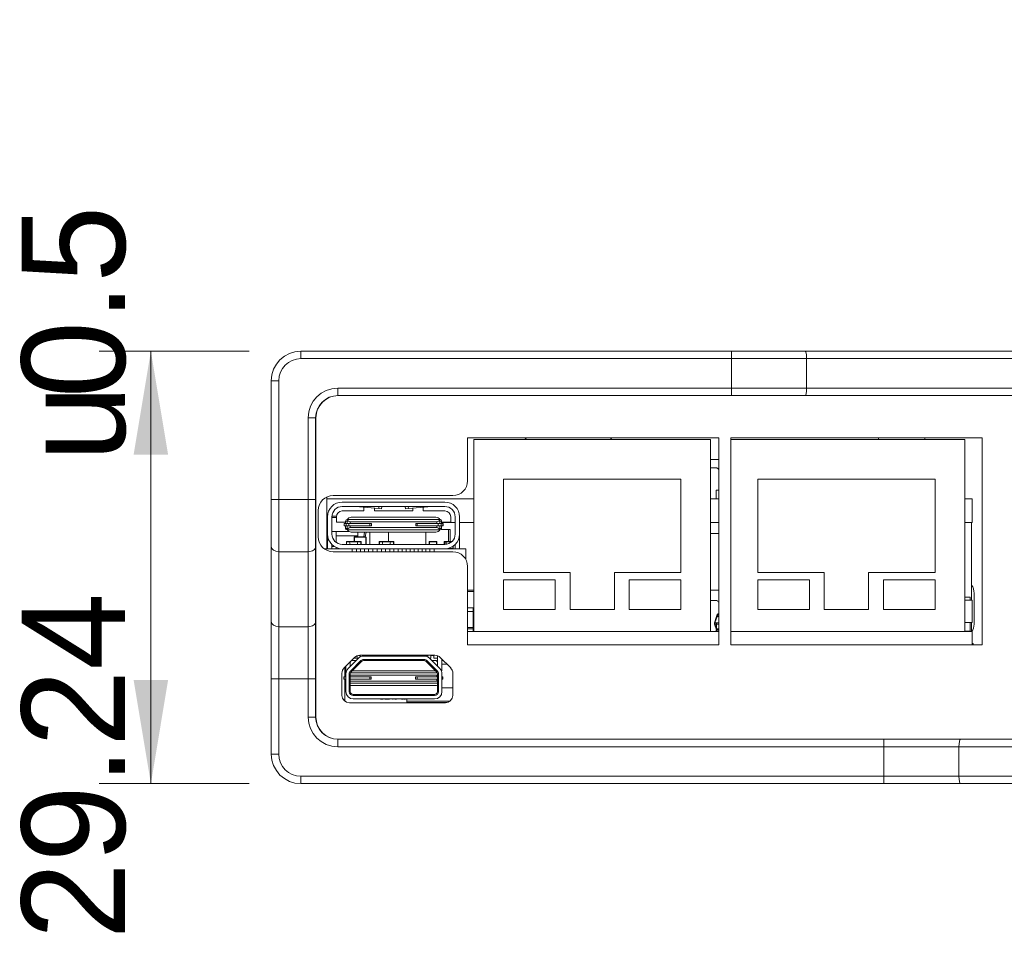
# Model space of a CAD drawing. Header units: millimetres. Extents: x 0 to 841, y 0 to 594.
# Tile 11 of 17: x 177 to 244, y 359 to 421. Entities that reach past the tile are written whole.
import ezdxf
from ezdxf.enums import TextEntityAlignment as Align

# ---------------------------------------------------------------- set-up
doc = ezdxf.new("R2010")
doc.units = ezdxf.units.MM
doc.layers.get('0').update_dxf_attribs({"lineweight": 18})
for name, color, linetype, lineweight in [('BX三合一钣', 7, 'Continuous', 18), ('BX三合一钣4', 7, 'Continuous', 18), ('BX三合一钣金-', 7, 'Continuous', 18), ('BX三合一钣金_', 7, 'Continuous', 18), ('COMPOUND-11.STEP', 7, 'Continuous', 18), ('COMPOUND-12.STEP', 7, 'Continuous', 18), ('COMPOUND-23.STEP', 7, 'Continuous', 18), ('COMPOUND-26.STEP', 7, 'Continuous', 18), ('COMPOUND-28.STEP', 7, 'Continuous', 18), ('COMPOUND-30.STEP', 7, 'Continuous', 18), ('COMPOUND-35.STEP', 7, 'Continuous', 18), ('COMPOUND-37.STEP', 7, 'Continuous', 18), ('COMPOUND-38.STEP', 7, 'Continuous', 18), ('COMPOUND-40.STEP', 7, 'Continuous', 18), ('D__模块盒子等小型装配体_NX', 7, 'Continuous', 18), ('Default', 7, 'Continuous', 18), ('ID3807', 7, 'Continuous', 18), ('SOLID-3.STEP.STE', 7, 'Continuous', 18), ('USB内', 7, 'Continuous', 18), ('安装板鏉匡紙閾濓級', 7, 'Continuous', 18), ('接头转T', 7, 'Continuous', 18), ('网', 7, 'Continuous', 18), ('网口板下小板5', 7, 'Continuous', 18), ('贴纸后B_G', 7, 'Continuous', 18)]:
    doc.layers.add(name, color=color, linetype=linetype, lineweight=lineweight)
doc.styles.add('SEACAD_Arial', font='txt', dxfattribs={"width": 0.7})
doc.styles.add('SEACAD_Solid_Edge_ANSI1_Symbols', font='txt')
doc.dimstyles.new('国标', dxfattribs={"dimtxt": 7, "dimasz": 7, "dimexe": 3.5, "dimexo": 3.5, "dimgap": 1.75, "dimtad": 1, "dimdsep": 46, "dimtxsty": 'SEACAD_Arial', "dimblk": '_CAXARROW', "dimcen": 3.5, "dimdle": 14, "dimadec": 1, "dimazin": 0, "dimtfac": 0.5, "dimtdec": 3, "dimtmove": 0, "dimatfit": 3, "dimfxl": 1, "dimtolj": 1, "dimarcsym": 0})

# ---------------------------------------------------------------- blocks, each defined once
blk = doc.blocks.new('SE1')
at = {"layer": 'BX三合一钣', "color": 7, "linetype": 'Continuous'}
for p, q in [((13.16, 3.004), (13.16, 3)), ((19.04, 3), (19.04, 3.004))]:
    blk.add_line(p, q, dxfattribs=at)
for centre, start, end in [((18.6, 24.76), 223.63011, 227.7325), ((21.6, 24.76), 312.2675, 316.36989)]:
    blk.add_arc(centre, 2, start, end, dxfattribs=at)
at = {"layer": 'BX三合一钣4', "color": 7, "linetype": 'Continuous'}
for p, q in [((30.28, 21.91), (29.711, 21.91)), ((3.76, 19.388), (3.76, 15.88)), ((29.711, 16.91), (30.28, 16.91)), ((30.28, 13.09), (29.711, 13.09)), ((47.54, 10.78), (47.54, 12.88))]:
    blk.add_line(p, q, dxfattribs=at)
for centre, radius, start, end in [((42.641, 23.01), 1.6, 166.62932, 170.28577), ((42.641, 23.01), 1.6, 9.71423, 13.37068), ((46.54, 12.88), 1, 360, 32.96643), ((46.54, 10.78), 1, 329.99832, 360)]:
    blk.add_arc(centre, radius, start, end, dxfattribs=at)
at = {"layer": 'BX三合一钣金-', "color": 7, "linetype": 'Continuous'}
for p, q in [((2, 28.74), (2, 29.24)), ((2, 29.24), (31.13, 29.24)), ((31.13, 28.74), (2, 28.74)), ((31.13, 28.74), (31.13, 29.24)), ((31.13, 29.24), (36.114, 29.24)), ((36.216, 28.74), (31.13, 28.74)), ((31.13, 26.74), (31.13, 28.74)), ((36.114, 29.24), (69.582, 29.24)), ((69.684, 28.74), (36.216, 28.74)), ((36.216, 28.74), (36.216, 26.74)), ((0, 27.24), (0.5, 27.24)), ((0, 19.221), (0, 27.24)), ((0.5, 27.24), (0.5, 19.221)), ((4.5, 26.74), (4.5, 26.24)), ((4.5, 26.74), (31.13, 26.74)), ((31.13, 26.74), (36.216, 26.74)), ((31.13, 26.74), (31.13, 26.24)), ((36.216, 26.74), (69.684, 26.74)), ((31.13, 26.24), (4.5, 26.24)), ((36.114, 26.24), (31.13, 26.24)), ((69.582, 26.24), (36.114, 26.24)), ((2.5, 24.74), (3, 24.74)), ((2.5, 19.221), (2.5, 24.74)), ((3, 24.74), (3, 19.221)), ((0, 19.221), (0.5, 19.221)), ((0, 16.039), (0, 19.221)), ((0.5, 19.221), (0.5, 15.686)), ((0.5, 19.221), (2.5, 19.221)), ((2.5, 19.221), (3, 19.221)), ((2.5, 15.686), (2.5, 19.221)), ((3, 19.221), (3, 16.039)), ((0, 10.968), (0, 16.039)), ((3, 16.039), (3, 10.968)), ((0.5, 15.686), (0.5, 10.614)), ((2.5, 15.686), (0.5, 15.686)), ((2.5, 10.614), (2.5, 15.686)), ((0, 7.079), (0, 10.968)), ((3, 10.968), (3, 7.079)), ((0.5, 10.614), (0.5, 7.079)), ((0.5, 10.614), (2.5, 10.614)), ((2.5, 7.079), (2.5, 10.614)), ((0, 7.079), (0.5, 7.079)), ((0, 2), (0, 7.079)), ((0.5, 7.079), (0.5, 2)), ((2.5, 7.079), (0.5, 7.079)), ((2.5, 7.079), (3, 7.079)), ((2.5, 4.5), (2.5, 7.079)), ((3, 7.079), (3, 4.5)), ((2.5, 4.5), (3, 4.5)), ((4.5, 2.5), (4.5, 3)), ((4.5, 3), (41.43, 3)), ((41.43, 2.5), (41.43, 3)), ((41.43, 3), (46.618, 3)), ((46.618, 3), (80.086, 3)), ((0, 2), (0.5, 2)), ((41.43, 2.5), (4.5, 2.5)), ((46.516, 2.5), (41.43, 2.5)), ((41.43, 0.5), (41.43, 2.5)), ((79.984, 2.5), (46.516, 2.5)), ((46.516, 2.5), (46.516, 0.5)), ((2, 0), (2, 0.5)), ((2, 0.5), (41.43, 0.5)), ((41.43, 0), (2, 0)), ((41.43, 0), (41.43, 0.5)), ((41.43, 0.5), (46.516, 0.5)), ((46.618, 0), (41.43, 0)), ((46.516, 0.5), (79.984, 0.5)), ((80.086, 0), (46.618, 0))]:
    blk.add_line(p, q, dxfattribs=at)
for centre, radius, start, end in [((2, 27.24), 2, 90, 180), ((2, 27.24), 1.5, 90, 180), ((4.5, 24.74), 2, 90, 180), ((4.5, 24.74), 1.5, 90, 180), ((4.5, 4.5), 2, 180, 270), ((4.5, 4.5), 1.5, 180, 270), ((2, 2), 2, 180, 270), ((2, 2), 1.5, 180, 270)]:
    blk.add_arc(centre, radius, start, end, dxfattribs=at)
for centre, major_axis, ratio, start_param, end_param in [((36.114, 28.74), (0, -0.5), 0.203446, 1.570796, 3.141593), ((36.114, 26.74), (0, -0.5), 0.203446, 0, 1.570796), ((0.5, 16.039), (-0.5, 0), 0.707107, 0, 1.570796), ((2.5, 16.039), (-0.5, 0), 0.707107, 1.570796, 3.141593), ((0.5, 10.968), (-0.5, 0), 0.707107, 0, 1.570796), ((2.5, 10.968), (-0.5, 0), 0.707107, 1.570796, 3.141593), ((46.618, 2.5), (0, -0.5), 0.203446, 3.141593, 4.712389), ((46.618, 0.5), (0, -0.5), 0.203446, 4.712389, 6.283185)]:
    blk.add_ellipse(centre, major_axis=major_axis, ratio=ratio, start_param=start_param, end_param=end_param, dxfattribs=at)
at = {"layer": 'BX三合一钣金_', "color": 7, "linetype": 'Continuous'}
for p, q in [((29.711, 21.36), (30.137, 21.36)), ((30.098, 19.84), (30.098, 19.26)), ((30.28, 19.84), (30.098, 19.84)), ((29.711, 12.38), (30.145, 12.38)), ((30.106, 10.412), (30.106, 10.28))]:
    blk.add_line(p, q, dxfattribs=at)
for centre, start in [((28.723, 19.61), 46.20408), ((28.731, 10.63), 46.47731)]:
    blk.add_arc(centre, 2.25, start, 51.05756, dxfattribs=at)
at = {"layer": 'COMPOUND-11.STEP', "color": 7, "linetype": 'Continuous'}
for p, q in [((6.002, 8.67), (5.888, 8.67)), ((6.002, 8.563), (6.002, 8.68)), ((6.202, 8.628), (6.202, 8.68)), ((6.415, 8.67), (6.202, 8.67)), ((6.815, 8.67), (6.775, 8.67)), ((5.58, 8.48), (5.802, 8.48)), ((5.802, 8.48), (5.802, 8.645))]:
    blk.add_line(p, q, dxfattribs=at)
at = {"layer": 'COMPOUND-12.STEP', "color": 7, "linetype": 'Continuous'}
for p, q in [((6.669, 17.01), (6.669, 16.18)), ((7.919, 16.37), (7.919, 17.01))]:
    blk.add_line(p, q, dxfattribs=at)
at = {"layer": 'COMPOUND-23.STEP', "color": 7, "linetype": 'Continuous'}
for p, q in [((46.911, 12.6), (47.29, 12.6)), ((46.911, 12.4), (47.411, 12.4)), ((47.29, 12.6), (47.29, 12.4)), ((47.411, 10.9), (47.411, 12.4)), ((46.911, 10.9), (47.411, 10.9)), ((47.29, 10.3), (47.29, 10.9)), ((47.29, 10.3), (46.911, 10.3))]:
    blk.add_line(p, q, dxfattribs=at)
at = {"layer": 'COMPOUND-26.STEP', "color": 7, "linetype": 'Continuous'}
for p, q in [((4.4, 17.997), (4.1, 17.997)), ((4.101, 18.08), (4.402, 18.08)), ((4.1, 17.055), (4.395, 17.055)), ((4.395, 17.055), (4.395, 16.755)), ((4.395, 17.055), (5.247, 17.055)), ((4.395, 16.755), (4.395, 16.309)), ((4.395, 16.755), (5.845, 16.755)), ((5.845, 17.01), (5.845, 16.755)), ((5.845, 16.755), (5.845, 16.68)), ((6.255, 16.68), (6.314, 17.01)), ((6.412, 17.01), (6.354, 16.68)), ((4.1, 16.13), (4.138, 16.13)), ((4.273, 16.03), (4.1, 16.03)), ((4.794, 16.18), (4.8, 16.18)), ((4.395, 15.965), (4.395, 15.88))]:
    blk.add_line(p, q, dxfattribs=at)
at = {"layer": 'COMPOUND-28.STEP', "color": 7, "linetype": 'Continuous'}
for p, q in [((6.415, 8.63), (6.415, 8.68)), ((6.575, 8.63), (6.575, 8.68)), ((6.615, 8.63), (6.615, 8.68)), ((6.775, 8.63), (6.775, 8.68)), ((6.815, 8.63), (6.815, 8.68)), ((6.975, 8.63), (6.975, 8.68)), ((7.015, 8.63), (7.015, 8.68)), ((7.175, 8.63), (7.175, 8.68)), ((7.215, 8.63), (7.215, 8.68)), ((7.375, 8.63), (7.375, 8.68)), ((7.415, 8.63), (7.415, 8.68)), ((7.575, 8.63), (7.575, 8.68)), ((7.615, 8.63), (7.615, 8.68)), ((7.775, 8.63), (7.775, 8.68)), ((7.815, 8.63), (7.815, 8.68)), ((7.975, 8.63), (7.975, 8.68)), ((8.015, 8.63), (8.015, 8.68)), ((8.175, 8.63), (8.175, 8.68)), ((8.215, 8.63), (8.215, 8.68)), ((8.375, 8.63), (8.375, 8.68)), ((8.415, 8.63), (8.415, 8.68)), ((8.575, 8.63), (8.575, 8.68)), ((8.615, 8.63), (8.615, 8.68)), ((8.775, 8.63), (8.775, 8.68)), ((8.815, 8.63), (8.815, 8.68)), ((8.975, 8.63), (8.975, 8.68)), ((9.015, 8.63), (9.015, 8.68)), ((9.175, 8.63), (9.175, 8.68)), ((9.215, 8.63), (9.215, 8.68)), ((9.375, 8.63), (9.375, 8.68)), ((9.415, 8.63), (9.415, 8.68)), ((9.575, 8.63), (9.575, 8.68)), ((9.615, 8.63), (9.615, 8.68)), ((9.775, 8.63), (9.775, 8.68)), ((9.815, 8.63), (9.815, 8.68)), ((9.975, 8.63), (9.975, 8.68)), ((10.015, 8.63), (10.015, 8.68)), ((10.175, 8.63), (10.175, 8.68)), ((5.191, 7.777), (5.898, 8.484)), ((5.345, 7.93), (5.345, 8.245)), ((6.059, 8.324), (5.351, 7.616)), ((6.111, 8.271), (5.403, 7.564)), ((5.495, 8.33), (5.745, 8.33)), ((6.059, 8.324), (6.111, 8.271)), ((6.252, 8.63), (10.338, 8.63)), ((10.338, 8.404), (6.252, 8.404)), ((6.252, 8.404), (6.252, 8.33)), ((10.338, 8.33), (6.252, 8.33)), ((10.338, 8.404), (10.338, 8.33)), ((10.531, 8.324), (10.479, 8.271)), ((10.479, 8.271), (11.186, 7.564)), ((11.238, 7.616), (10.531, 8.324)), ((10.691, 8.484), (11.399, 7.777)), ((11.095, 8.33), (10.845, 8.33)), ((11.245, 7.93), (11.245, 8.649)), ((11.545, 7.623), (11.545, 8.415)), ((5.045, 7.623), (5.045, 7.945)), ((5.045, 7.623), (5.087, 7.623)), ((5.045, 7.459), (5.045, 7.623)), ((5.045, 6.23), (5.045, 7.423)), ((5.271, 7.423), (5.271, 6.23)), ((5.271, 7.423), (5.345, 7.423)), ((5.345, 7.423), (5.345, 6.23)), ((5.351, 7.616), (5.403, 7.564)), ((11.238, 7.616), (11.186, 7.564)), ((11.319, 7.423), (11.245, 7.423)), ((11.245, 7.423), (11.245, 6.23)), ((11.319, 6.23), (11.319, 7.423)), ((11.545, 7.623), (11.503, 7.623)), ((11.545, 7.423), (11.545, 6.23)), ((5.271, 6.23), (5.345, 6.23)), ((5.545, 5.956), (5.545, 6.03)), ((5.545, 6.03), (11.045, 6.03)), ((6.145, 6.036), (6.145, 6.03)), ((11.045, 5.956), (11.045, 6.03)), ((11.319, 6.23), (11.245, 6.23)), ((5.545, 5.956), (11.045, 5.956)), ((11.045, 5.73), (5.545, 5.73)), ((7.388, 5.72), (7.388, 5.73)), ((7.417, 5.72), (7.388, 5.72)), ((7.417, 5.72), (7.417, 5.73)), ((7.437, 5.72), (7.417, 5.72)), ((7.437, 5.72), (7.437, 5.73)), ((7.522, 5.72), (7.437, 5.72)), ((7.522, 5.72), (7.522, 5.73)), ((7.542, 5.72), (7.522, 5.72)), ((7.542, 5.72), (7.542, 5.73)), ((7.571, 5.72), (7.542, 5.72)), ((7.571, 5.72), (7.571, 5.73)), ((7.582, 5.73), (7.582, 5.72)), ((7.612, 5.72), (7.612, 5.73)), ((7.747, 5.72), (7.691, 5.72)), ((7.747, 5.72), (7.747, 5.73)), ((7.777, 5.72), (7.747, 5.72)), ((7.777, 5.72), (7.777, 5.73)), ((7.786, 5.72), (7.777, 5.72)), ((7.786, 5.72), (7.786, 5.73)), ((7.895, 5.72), (7.786, 5.72)), ((7.895, 5.72), (7.895, 5.73)), ((7.923, 5.72), (7.923, 5.73)), ((7.989, 5.72), (7.923, 5.72)), ((8.002, 5.72), (7.989, 5.72)), ((8.075, 5.73), (8.075, 5.72)), ((8.208, 5.72), (8.208, 5.73)), ((8.233, 5.72), (8.208, 5.72)), ((8.233, 5.72), (8.233, 5.73)), ((8.234, 5.72), (8.233, 5.72)), ((8.343, 5.72), (8.343, 5.73)), ((8.349, 5.72), (8.349, 5.73)), ((8.458, 5.72), (8.349, 5.72)), ((8.458, 5.72), (8.458, 5.73)), ((8.895, 5.72), (8.81, 5.72)), ((9.089, 5.72), (8.949, 5.72)), ((9.487, 5.72), (9.487, 5.73))]:
    blk.add_line(p, q, dxfattribs=at)
for centre, radius, start, end in [((5.495, 8.18), 0.15, 90, 180), ((6.252, 8.13), 0.5, 90, 135), ((6.252, 8.13), 0.274, 90, 135), ((6.252, 8.13), 0.2, 90, 135), ((10.338, 8.13), 0.5, 45, 90), ((10.338, 8.13), 0.274, 45, 90), ((10.338, 8.13), 0.2, 45, 90), ((11.095, 8.18), 0.15, 0, 90), ((11.645, 8.28), 0.1, 120.69646, 180), ((5.545, 7.423), 0.5, 135, 180), ((5.545, 7.423), 0.274, 135, 180), ((5.545, 7.423), 0.2, 135, 180), ((11.045, 7.423), 0.2, 0, 45), ((11.045, 7.423), 0.274, 0, 45), ((11.045, 7.423), 0.5, 0, 45), ((5.545, 6.23), 0.5, 180, 270), ((5.545, 6.23), 0.274, 180, 270), ((5.545, 6.23), 0.2, 180, 270), ((6.102, 6.18), 0.15, 270, 286.61593), ((11.045, 6.23), 0.5, 270, 0), ((11.045, 6.23), 0.274, 270, 0), ((11.045, 6.23), 0.2, 270, 0)]:
    blk.add_arc(centre, radius, start, end, dxfattribs=at)
at = {"layer": 'COMPOUND-30.STEP', "color": 7, "linetype": 'Continuous'}
for p, q in [((11.74, 19.04), (4.8, 19.04)), ((11.74, 18.74), (4.8, 18.74)), ((7.264, 18.61), (5.689, 18.74)), ((6.27, 18.692), (6.27, 18.44)), ((7.264, 18.61), (7.275, 18.74)), ((7.278, 19.041), (7.351, 19.041)), ((7.475, 18.74), (7.463, 18.593)), ((7.468, 19.041), (7.685, 19.041)), ((7.685, 19.041), (7.901, 19.041)), ((7.975, 19.041), (8.103, 19.041)), ((8.631, 19.041), (8.795, 19.041)), ((8.631, 19.041), (8.631, 19.04)), ((8.795, 19.041), (8.795, 19.04)), ((8.804, 19.041), (8.804, 19.04)), ((8.832, 19.041), (8.832, 19.04)), ((8.85, 19.041), (8.85, 19.04)), ((8.901, 19.04), (8.901, 19.041)), ((8.967, 19.041), (8.968, 19.041)), ((8.967, 19.041), (8.967, 19.04)), ((8.968, 19.041), (9.007, 19.041)), ((8.968, 19.041), (8.968, 19.04)), ((9.007, 19.041), (9.007, 19.04)), ((9.033, 19.041), (9.033, 19.04)), ((9.076, 18.593), (9.064, 18.74)), ((9.118, 19.041), (9.118, 19.04)), ((9.181, 19.041), (9.181, 19.04)), ((9.205, 19.041), (9.205, 19.04)), ((9.217, 19.041), (9.222, 19.041)), ((9.258, 19.04), (9.258, 19.041)), ((9.264, 18.74), (9.275, 18.61)), ((10.85, 18.74), (9.275, 18.61)), ((9.315, 19.041), (9.336, 19.041)), ((9.336, 19.041), (9.435, 19.041)), ((9.336, 19.041), (9.336, 19.04)), ((9.435, 19.041), (9.435, 19.04)), ((9.476, 19.041), (9.64, 19.041)), ((9.476, 19.041), (9.476, 19.04)), ((9.64, 19.041), (9.654, 19.041)), ((9.64, 19.041), (9.64, 19.04)), ((9.654, 19.041), (9.697, 19.041)), ((9.654, 19.041), (9.654, 19.04)), ((9.697, 19.041), (9.697, 19.04)), ((9.697, 19.041), (9.781, 19.041)), ((9.781, 19.041), (9.781, 19.04)), ((9.9, 19.041), (9.9, 19.04)), ((9.946, 19.041), (9.946, 19.04)), ((9.963, 19.041), (10.006, 19.041)), ((9.963, 19.041), (9.963, 19.04)), ((10.006, 19.041), (10.036, 19.041)), ((10.006, 19.041), (10.006, 19.04)), ((10.036, 19.041), (10.163, 19.041)), ((10.036, 19.041), (10.036, 19.04)), ((10.163, 19.041), (10.194, 19.041)), ((10.163, 19.041), (10.163, 19.04)), ((10.194, 19.041), (10.237, 19.041)), ((10.194, 19.041), (10.194, 19.04)), ((10.237, 19.041), (10.237, 19.04)), ((10.27, 18.692), (10.27, 18.44)), ((3.8, 16.88), (3.8, 18.04)), ((4.1, 18.04), (4.1, 16.88)), ((4.4, 17.68), (4.4, 18.04)), ((4.8, 18.44), (6.27, 18.44)), ((6.97, 18.634), (6.97, 18.44)), ((6.97, 18.44), (9.57, 18.44)), ((7.463, 18.593), (7.264, 18.61)), ((9.275, 18.61), (9.076, 18.593)), ((9.57, 18.634), (9.57, 18.44)), ((10.27, 18.44), (11.74, 18.44)), ((12.14, 18.04), (12.14, 17.68)), ((12.44, 16.88), (12.44, 18.04)), ((12.74, 18.04), (12.74, 16.88)), ((5.025, 17.68), (4.4, 17.68)), ((12.14, 17.68), (11.515, 17.68)), ((3.8, 16.88), (3.8, 15.88)), ((12.74, 16.88), (12.74, 15.88)), ((4.1, 16.166), (4.1, 15.88)), ((4.8, 16.18), (11.74, 16.18)), ((12.44, 16.166), (12.44, 15.88)), ((11.74, 15.88), (4.8, 15.88))]:
    blk.add_line(p, q, dxfattribs=at)
for centre, radius, start, end in [((4.8, 18.04), 1, 90, 180), ((4.8, 18.04), 0.7, 90, 180), ((11.74, 18.04), 1, 0, 90), ((11.74, 18.04), 0.7, 0, 90), ((4.8, 18.04), 0.4, 90, 180), ((11.74, 18.04), 0.4, 0, 90), ((4.8, 16.88), 1, 180, 270), ((4.8, 16.88), 0.7, 180, 270), ((11.74, 16.88), 1, 270, 0), ((11.74, 16.88), 0.7, 270, 0)]:
    blk.add_arc(centre, radius, start, end, dxfattribs=at)
at = {"layer": 'COMPOUND-35.STEP', "color": 7, "linetype": 'Continuous'}
for p, q in [((13.28, 13.08), (13.711, 13.08)), ((13.711, 12.994), (13.28, 12.994)), ((13.65, 11.88), (13.28, 11.88)), ((13.65, 11.639), (13.28, 11.639)), ((13.65, 11.88), (13.65, 11.639)), ((13.711, 11.88), (13.65, 11.88)), ((13.65, 11.68), (13.711, 11.68)), ((13.65, 11.639), (13.65, 10.56)), ((13.65, 10.56), (13.28, 10.56)), ((13.65, 10.48), (13.28, 10.48)), ((13.65, 10.568), (13.711, 10.568)), ((13.65, 10.56), (13.65, 10.48)), ((13.65, 10.28), (13.65, 10.48)), ((13.711, 10.48), (13.65, 10.48))]:
    blk.add_line(p, q, dxfattribs=at)
at = {"layer": 'COMPOUND-37.STEP', "color": 7, "linetype": 'Continuous'}
for p, q in [((30.155, 11.329), (30.155, 11.309)), ((30.155, 11.329), (30.28, 11.329)), ((29.983, 10.879), (30.126, 11.309)), ((29.983, 10.879), (29.983, 10.879)), ((29.983, 10.779), (29.983, 10.879)), ((29.983, 10.779), (29.983, 10.779)), ((30.108, 10.404), (29.983, 10.779)), ((30.155, 11.309), (30.012, 10.879)), ((30.012, 10.779), (30.108, 10.49)), ((30.013, 10.879), (30.013, 10.779)), ((30.118, 10.879), (30.013, 10.879)), ((30.013, 10.779), (30.108, 10.779)), ((30.108, 10.775), (30.108, 10.869)), ((30.108, 10.453), (30.108, 10.775)), ((30.118, 10.879), (30.118, 10.781)), ((30.28, 10.879), (30.118, 10.879)), ((30.118, 10.781), (30.118, 10.459)), ((30.28, 10.781), (30.118, 10.781)), ((30.28, 11.309), (30.155, 11.309)), ((30.108, 10.39), (30.108, 10.453)), ((30.108, 10.37), (30.108, 10.39)), ((30.108, 10.29), (30.108, 10.37)), ((30.108, 10.37), (30.118, 10.37)), ((30.118, 10.459), (30.118, 10.4)), ((30.28, 10.459), (30.118, 10.459)), ((30.118, 10.4), (30.118, 10.38)), ((30.28, 10.4), (30.118, 10.4)), ((30.118, 10.38), (30.28, 10.38)), ((30.118, 10.37), (30.118, 10.38)), ((30.118, 10.369), (30.118, 10.37)), ((30.118, 10.369), (30.118, 10.289)), ((30.28, 10.369), (30.118, 10.369)), ((30.118, 10.28), (30.118, 10.289)), ((30.118, 10.289), (30.28, 10.289))]:
    blk.add_line(p, q, dxfattribs=at)
for centre, radius, start, end in [((30.155, 11.299), 0.03, 90, 161.56505), ((30.013, 10.889), 0.0101, 261.4225, 269.9831), ((30.013, 10.769), 0.0101, 90.0169, 98.5775), ((30.118, 10.869), 0.01, 90, 180), ((30.118, 10.29), 0.01, 180.00005, 270)]:
    blk.add_arc(centre, radius, start, end, dxfattribs=at)
for centre, major_axis, ratio, start_param, end_param in [((30.118, 10.775), (0.01, 0), 0.605485, 1.570796, 3.141591), ((30.155, 11.299), (-0.0285, 0.0095), 0.301511, 4.812556, 6.283185), ((30.118, 10.453), (0.01, 0), 0.605485, 1.570796, 3.141593), ((30.118, 10.39), (0.01, 0), 0.997564, 1.570796, 3.141591), ((30.118, 10.37), (0.01, 0), 0.997564, 1.570796, 3.141594), ((30.118, 10.37), (0.01, 0), 0.069756, 3.141593, 4.712389), ((30.118, 10.29), (0.01, 0), 0.069756, 3.135992, 4.712389)]:
    blk.add_ellipse(centre, major_axis=major_axis, ratio=ratio, start_param=start_param, end_param=end_param, dxfattribs=at)
for points in [[(29.983, 10.879), (29.984, 10.882), (29.996, 10.882), (30.012, 10.879)], [(29.983, 10.779), (29.984, 10.777), (29.996, 10.777), (30.012, 10.779)]]:
    blk.add_rational_spline(points, [1, 0.827746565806, 0.827746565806, 1], degree=3, dxfattribs=at)
at = {"layer": 'COMPOUND-38.STEP', "color": 7, "linetype": 'Continuous'}
blk.add_line((13.65, 10.38), (13.711, 10.38), dxfattribs=at)
at = {"layer": 'COMPOUND-40.STEP', "color": 7, "linetype": 'Continuous'}
for p, q in [((3.58, 15.88), (5.48, 15.88)), ((5.48, 15.88), (5.48, 15.68)), ((5.755, 15.68), (5.755, 15.88)), ((6.03, 15.68), (6.03, 15.88)), ((6.03, 15.88), (6.307, 15.88)), ((6.307, 15.88), (6.307, 15.68)), ((6.582, 15.68), (6.582, 15.88)), ((6.857, 15.68), (6.857, 15.88)), ((6.857, 15.88), (7.171, 15.88)), ((7.171, 15.88), (7.171, 15.68)), ((7.446, 15.68), (7.446, 15.88)), ((7.721, 15.68), (7.721, 15.88)), ((7.721, 15.88), (8.021, 15.88)), ((8.021, 15.88), (8.021, 15.68)), ((8.296, 15.68), (8.296, 15.88)), ((8.571, 15.68), (8.571, 15.88)), ((8.571, 15.88), (8.847, 15.88)), ((8.847, 15.88), (8.847, 15.68)), ((9.122, 15.68), (9.122, 15.88)), ((9.397, 15.68), (9.397, 15.88)), ((9.397, 15.88), (9.66, 15.88)), ((9.66, 15.88), (9.66, 15.68)), ((9.935, 15.68), (9.935, 15.88)), ((10.21, 15.68), (10.21, 15.88)), ((10.21, 15.88), (10.458, 15.88)), ((10.458, 15.88), (10.458, 15.68)), ((10.733, 15.68), (10.733, 15.88)), ((11.008, 15.88), (13.159, 15.88)), ((11.008, 15.68), (11.008, 15.88)), ((13.159, 15.157), (13.159, 15.88)), ((13.28, 10.28), (30.28, 10.28)), ((31.08, 10.28), (47.411, 10.28)), ((47.411, 9.38), (47.411, 10.28))]:
    blk.add_line(p, q, dxfattribs=at)
at = {"layer": 'D__模块盒子等小型装配体_NX', "color": 7, "linetype": 'Continuous'}
for p, q in [((5.629, 16.66), (5.609, 16.66)), ((5.609, 16.37), (5.609, 16.66)), ((5.619, 16.677), (5.618, 16.677)), ((5.629, 16.66), (5.629, 16.68)), ((5.629, 16.68), (6.389, 16.68)), ((5.629, 16.66), (5.629, 16.37)), ((6.389, 16.66), (5.629, 16.66)), ((6.389, 16.66), (6.389, 16.68)), ((6.389, 16.66), (6.409, 16.66)), ((6.389, 16.18), (6.389, 16.66)), ((6.406, 16.67), (6.406, 16.671)), ((6.409, 16.66), (6.409, 16.18)), ((5.076, 16.36), (5.096, 16.36)), ((5.076, 16.18), (5.076, 16.36)), ((5.096, 16.36), (5.096, 16.38)), ((5.096, 16.38), (5.299, 16.38)), ((5.096, 16.36), (5.096, 16.18)), ((5.299, 16.36), (5.096, 16.36)), ((5.295, 16.377), (5.297, 16.377)), ((5.296, 16.374), (5.295, 16.377)), ((5.295, 16.37), (5.296, 16.374)), ((5.297, 16.37), (5.295, 16.37)), ((5.296, 16.374), (5.297, 16.37)), ((5.297, 16.37), (5.297, 16.377)), ((5.299, 16.36), (5.297, 16.37)), ((5.299, 16.38), (5.326, 16.38)), ((5.299, 16.37), (5.853, 16.37)), ((5.853, 16.36), (5.299, 16.36)), ((5.326, 16.37), (5.326, 16.38)), ((5.351, 16.37), (5.351, 16.38)), ((5.351, 16.38), (5.554, 16.38)), ((5.55, 16.377), (5.551, 16.374)), ((5.55, 16.377), (5.552, 16.377)), ((5.551, 16.374), (5.55, 16.37)), ((5.552, 16.37), (5.551, 16.374)), ((5.552, 16.37), (5.552, 16.377)), ((5.581, 16.38), (5.554, 16.38)), ((5.581, 16.37), (5.581, 16.38)), ((5.826, 16.38), (5.853, 16.38)), ((5.826, 16.38), (5.826, 16.37)), ((5.853, 16.38), (6.056, 16.38)), ((5.853, 16.36), (5.855, 16.37)), ((6.056, 16.36), (5.853, 16.36)), ((5.855, 16.37), (5.855, 16.377)), ((5.855, 16.377), (5.857, 16.377)), ((5.855, 16.37), (5.856, 16.374)), ((5.857, 16.37), (5.855, 16.37)), ((5.856, 16.374), (5.857, 16.377)), ((6.056, 16.38), (6.056, 16.36)), ((6.076, 16.36), (6.056, 16.36)), ((6.056, 16.18), (6.056, 16.36)), ((6.076, 16.36), (6.076, 16.18)), ((10.707, 16.36), (10.687, 16.36)), ((10.687, 16.18), (10.687, 16.36)), ((10.707, 16.36), (10.707, 16.38)), ((10.707, 16.38), (11.167, 16.38)), ((10.707, 16.36), (10.707, 16.18)), ((11.167, 16.36), (10.707, 16.36)), ((11.167, 16.36), (11.167, 16.38)), ((11.167, 16.36), (11.187, 16.36)), ((11.167, 16.18), (11.167, 16.36)), ((11.187, 16.36), (11.187, 16.18)), ((11.723, 16.36), (11.703, 16.36)), ((11.703, 16.18), (11.703, 16.36)), ((11.723, 16.36), (11.723, 16.38)), ((11.723, 16.38), (11.824, 16.38)), ((11.723, 16.36), (11.723, 16.18)), ((11.804, 16.36), (11.723, 16.36)), ((11.824, 16.36), (11.804, 16.36)), ((11.804, 16.183), (11.804, 16.36)), ((11.824, 16.36), (11.824, 16.38)), ((11.824, 16.38), (12.229, 16.38)), ((11.824, 16.36), (11.824, 16.185)), ((12.208, 16.36), (11.824, 16.36)), ((12.284, 15.9), (12.284, 16.041)), ((12.304, 16.055), (12.304, 15.9)), ((11.824, 15.88), (11.824, 15.884)), ((11.939, 15.9), (12.284, 15.9)), ((12.284, 15.88), (12.284, 15.9)), ((12.304, 15.9), (12.284, 15.9)), ((30.122, 11.297), (30.155, 11.442)), ((30.202, 11.442), (30.177, 11.329)), ((30.202, 11.479), (30.28, 11.479)), ((30.202, 11.442), (30.202, 11.479)), ((30.28, 11.442), (30.202, 11.442)), ((7.215, 8.67), (7.175, 8.67)), ((7.615, 8.67), (7.575, 8.67)), ((7.797, 8.67), (7.775, 8.67)), ((7.797, 8.63), (7.797, 8.68)), ((7.997, 8.63), (7.997, 8.68)), ((8.015, 8.67), (7.997, 8.67)), ((8.197, 8.67), (8.175, 8.67)), ((8.197, 8.63), (8.197, 8.68)), ((8.596, 8.63), (8.596, 8.68)), ((8.615, 8.67), (8.596, 8.67)), ((8.796, 8.67), (8.775, 8.67)), ((8.796, 8.63), (8.796, 8.68)), ((8.996, 8.63), (8.996, 8.68)), ((9.015, 8.67), (8.996, 8.67)), ((9.215, 8.67), (9.175, 8.67)), ((9.615, 8.67), (9.575, 8.67)), ((10.015, 8.67), (9.975, 8.67)), ((10.291, 8.63), (10.291, 8.68)), ((10.591, 8.67), (10.291, 8.67)), ((10.591, 8.561), (10.591, 8.68)), ((10.791, 8.48), (10.791, 8.68)), ((10.991, 8.67), (10.791, 8.67)), ((10.944, 8.67), (10.944, 8.67)), ((10.991, 8.48), (10.991, 8.68)), ((10.695, 8.48), (10.791, 8.48)), ((10.991, 8.48), (11.245, 8.48)), ((11.89, 8.07), (11.545, 8.07))]:
    blk.add_line(p, q, dxfattribs=at)
for centre, radius, start, end in [((5.629, 16.66), 0.02, 90, 180), ((6.389, 16.66), 0.02, 0, 90), ((5.096, 16.36), 0.02, 90, 180), ((4.326, 16.13), 1, 2.86598, 13.29707), ((5.351, 16.36), 0.02, 90, 150), ((6.826, 16.13), 1, 166.70293, 177.13402), ((5.815, 16.364), 0.0426, 8.17129, 13.84424), ((6.056, 16.36), 0.02, 360, 90), ((10.707, 16.36), 0.02, 90, 180), ((10.707, 16.36), 0.02, 119.99999, 135.00001), ((11.167, 16.36), 0.02, 0, 90), ((11.167, 16.36), 0.02, 29.99998, 45.00002), ((11.723, 16.36), 0.02, 90, 180), ((11.723, 16.36), 0.02, 119.99999, 135.00001), ((11.824, 16.36), 0.02, 90, 180), ((11.824, 16.36), 0.02, 120, 135), ((11.824, 15.9), 0.02, 240, 270), ((12.284, 15.9), 0.02, 270, 0), ((12.284, 15.9), 0.02, 300, 315), ((30.202, 11.431), 0.048, 90, 167.47119)]:
    blk.add_arc(centre, radius, start, end, dxfattribs=at)
blk.add_ellipse((30.202, 11.431), major_axis=(-0.0469, 0.0104), ratio=0.212, start_param=4.759465, end_param=6.283185, dxfattribs=at)
at = {"layer": 'ID3807', "color": 7, "linetype": 'Continuous'}
for p, q in [((11.997, 17.18), (11.475, 17.18)), ((11.997, 16.38), (11.997, 17.18)), ((11.997, 17.18), (12.097, 17.18)), ((12.097, 17.18), (12.097, 16.38))]:
    blk.add_line(p, q, dxfattribs=at)
at = {"layer": 'SOLID-3.STEP.STE', "color": 7, "linetype": 'Continuous'}
for p, q in [((7.292, 16.36), (7.312, 16.36)), ((7.292, 16.18), (7.292, 16.36)), ((7.312, 16.36), (7.312, 16.38)), ((7.312, 16.38), (7.515, 16.38)), ((7.312, 16.36), (7.312, 16.18)), ((7.515, 16.36), (7.312, 16.36)), ((7.511, 16.377), (7.513, 16.377)), ((7.512, 16.374), (7.511, 16.377)), ((7.511, 16.37), (7.512, 16.374)), ((7.513, 16.37), (7.511, 16.37)), ((7.512, 16.374), (7.513, 16.37)), ((7.513, 16.37), (7.513, 16.377)), ((7.515, 16.36), (7.513, 16.37)), ((7.515, 16.38), (7.542, 16.38)), ((7.515, 16.37), (8.069, 16.37)), ((8.069, 16.36), (7.515, 16.36)), ((7.542, 16.37), (7.542, 16.38)), ((8.042, 16.38), (8.069, 16.38)), ((8.042, 16.38), (8.042, 16.37)), ((8.069, 16.38), (8.272, 16.38)), ((8.069, 16.36), (8.071, 16.37)), ((8.272, 16.36), (8.069, 16.36)), ((8.071, 16.37), (8.071, 16.377)), ((8.071, 16.377), (8.073, 16.377)), ((8.071, 16.37), (8.073, 16.374)), ((8.073, 16.37), (8.071, 16.37)), ((8.073, 16.374), (8.073, 16.377)), ((8.272, 16.38), (8.272, 16.36)), ((8.292, 16.36), (8.272, 16.36)), ((8.272, 16.18), (8.272, 16.36)), ((8.292, 16.36), (8.292, 16.18))]:
    blk.add_line(p, q, dxfattribs=at)
for centre, radius, start, end in [((7.312, 16.36), 0.02, 90, 180), ((6.542, 16.13), 1, 2.86598, 13.29707), ((9.042, 16.13), 1, 166.70293, 177.13402), ((8.031, 16.364), 0.0426, 8.17129, 13.84424), ((8.272, 16.36), 0.02, 0, 90)]:
    blk.add_arc(centre, radius, start, end, dxfattribs=at)
at = {"layer": 'USB内', "color": 7, "linetype": 'Continuous'}
for p, q in [((5.405, 18.01), (11.135, 18.01)), ((4.93, 17.585), (4.925, 17.585)), ((4.925, 17.435), (4.925, 17.585)), ((4.93, 17.435), (4.925, 17.435)), ((5.06, 17.585), (4.93, 17.585)), ((4.93, 17.435), (4.93, 17.585)), ((5.06, 17.435), (4.93, 17.435)), ((5.025, 17.76), (5.03, 17.76)), ((5.025, 17.585), (5.025, 17.76)), ((5.025, 17.26), (5.025, 17.435)), ((5.03, 17.76), (5.14, 17.76)), ((5.03, 17.585), (5.03, 17.76)), ((5.03, 17.26), (5.03, 17.435)), ((5.255, 17.585), (5.06, 17.585)), ((5.06, 17.435), (5.06, 17.585)), ((5.255, 17.435), (5.06, 17.435)), ((5.127, 17.86), (5.125, 17.86)), ((5.238, 17.86), (5.127, 17.86)), ((5.14, 17.76), (5.203, 17.76)), ((5.14, 17.585), (5.14, 17.76)), ((5.14, 17.26), (5.14, 17.435)), ((11.291, 17.86), (5.249, 17.86)), ((6.67, 17.585), (5.255, 17.585)), ((5.255, 17.435), (5.255, 17.585)), ((6.67, 17.435), (5.255, 17.435)), ((5.336, 17.71), (11.204, 17.71)), ((5.336, 17.71), (5.336, 17.585)), ((5.336, 17.31), (5.336, 17.435)), ((6.77, 17.585), (6.67, 17.585)), ((6.67, 17.585), (6.67, 17.435)), ((6.77, 17.435), (6.67, 17.435)), ((6.77, 17.585), (6.77, 17.435)), ((9.77, 17.435), (9.77, 17.585)), ((9.87, 17.585), (9.77, 17.585)), ((9.87, 17.435), (9.77, 17.435)), ((11.285, 17.585), (9.87, 17.585)), ((9.87, 17.435), (9.87, 17.585)), ((11.285, 17.435), (9.87, 17.435)), ((11.204, 17.585), (11.204, 17.71)), ((11.204, 17.435), (11.204, 17.31)), ((11.48, 17.585), (11.285, 17.585)), ((11.285, 17.435), (11.285, 17.585)), ((11.48, 17.435), (11.285, 17.435)), ((11.302, 17.86), (11.291, 17.86)), ((11.413, 17.86), (11.302, 17.86)), ((11.337, 17.76), (11.4, 17.76)), ((11.4, 17.76), (11.51, 17.76)), ((11.4, 17.585), (11.4, 17.76)), ((11.4, 17.26), (11.4, 17.435)), ((11.415, 17.86), (11.413, 17.86)), ((11.61, 17.585), (11.48, 17.585)), ((11.48, 17.435), (11.48, 17.585)), ((11.61, 17.435), (11.48, 17.435)), ((11.51, 17.76), (11.515, 17.76)), ((11.51, 17.585), (11.51, 17.76)), ((11.51, 17.26), (11.51, 17.435)), ((11.515, 17.585), (11.515, 17.76)), ((11.515, 17.26), (11.515, 17.435)), ((11.615, 17.585), (11.61, 17.585)), ((11.61, 17.435), (11.61, 17.585)), ((11.615, 17.435), (11.61, 17.435)), ((11.615, 17.435), (11.615, 17.585)), ((5.03, 17.26), (5.025, 17.26)), ((5.14, 17.26), (5.03, 17.26)), ((5.238, 17.16), (5.127, 17.16)), ((5.203, 17.26), (5.14, 17.26)), ((5.249, 17.16), (5.238, 17.16)), ((11.291, 17.16), (5.249, 17.16)), ((11.204, 17.31), (5.336, 17.31)), ((11.135, 17.01), (5.405, 17.01)), ((11.413, 17.16), (11.302, 17.16)), ((11.4, 17.26), (11.337, 17.26)), ((11.51, 17.26), (11.4, 17.26)), ((11.515, 17.26), (11.51, 17.26)), ((5.015, 7.388), (5.02, 7.388)), ((5.015, 7.213), (5.015, 7.388)), ((5.02, 7.388), (5.045, 7.388)), ((5.02, 7.213), (5.02, 7.388)), ((5.345, 7.338), (11.195, 7.338)), ((11.234, 7.488), (5.356, 7.488)), ((5.477, 7.638), (11.113, 7.638)), ((11.195, 7.213), (11.195, 7.338)), ((4.92, 7.213), (4.915, 7.213)), ((4.915, 7.063), (4.915, 7.213)), ((4.92, 7.063), (4.915, 7.063)), ((5.045, 7.213), (4.92, 7.213)), ((4.92, 7.063), (4.92, 7.213)), ((5.045, 7.063), (4.92, 7.063)), ((5.015, 6.888), (5.015, 7.063)), ((5.02, 6.888), (5.015, 6.888)), ((5.02, 6.888), (5.02, 7.063)), ((5.045, 6.888), (5.02, 6.888)), ((6.66, 7.213), (5.345, 7.213)), ((6.66, 7.063), (5.345, 7.063)), ((11.195, 6.938), (5.345, 6.938)), ((11.245, 6.788), (5.345, 6.788)), ((6.76, 7.213), (6.66, 7.213)), ((6.66, 7.213), (6.66, 7.063)), ((6.76, 7.063), (6.66, 7.063)), ((6.76, 7.213), (6.76, 7.063)), ((9.76, 7.063), (9.76, 7.213)), ((9.86, 7.213), (9.76, 7.213)), ((9.86, 7.063), (9.76, 7.063)), ((11.245, 7.213), (9.86, 7.213)), ((9.86, 7.063), (9.86, 7.213)), ((11.245, 7.063), (9.86, 7.063)), ((11.195, 7.063), (11.195, 6.938)), ((11.6, 7.213), (11.545, 7.213)), ((11.6, 7.063), (11.545, 7.063)), ((11.605, 7.213), (11.6, 7.213)), ((11.6, 7.063), (11.6, 7.213)), ((11.605, 7.063), (11.6, 7.063)), ((11.605, 7.063), (11.605, 7.213)), ((11.125, 6.638), (5.395, 6.638))]:
    blk.add_line(p, q, dxfattribs=at)
for centre, radius, start, end in [((5.405, 17.71), 0.3, 90, 150), ((11.135, 17.71), 0.3, 30, 90), ((5.125, 17.76), 0.1, 90, 180), ((5.336, 17.91), 0.2, 228.59038, 270), ((11.204, 17.91), 0.2, 270, 311.40962), ((11.415, 17.76), 0.1, 0, 90), ((5.125, 17.26), 0.1, 180, 270), ((5.405, 17.31), 0.3, 210, 270), ((5.336, 17.11), 0.2, 90, 131.40962), ((11.135, 17.31), 0.3, 270, 330), ((11.204, 17.11), 0.2, 48.59038, 90), ((11.415, 17.26), 0.1, 270, 0), ((5.115, 7.388), 0.1, 134.69329, 180), ((11.195, 7.538), 0.2, 270, 285.13938), ((5.115, 6.888), 0.1, 180, 225.30671), ((11.125, 6.938), 0.3, 270, 293.53499), ((11.195, 6.738), 0.2, 75.18513, 90), ((5.395, 6.938), 0.3, 260.34294, 270)]:
    blk.add_arc(centre, radius, start, end, dxfattribs=at)
for centre, start_param, end_param in [((5.127, 17.76), 3.141593, 4.712389), ((5.238, 17.76), 3.141593, 4.712389), ((11.302, 17.76), 1.570796, 3.141593), ((11.413, 17.76), 1.570796, 3.141593), ((5.127, 17.26), 4.712389, 6.283185), ((5.238, 17.26), 4.712389, 6.283185), ((11.302, 17.26), 0, 1.570796), ((11.413, 17.26), 0, 1.570796), ((5.118, 7.388), 3.965238, 4.712389), ((5.118, 6.888), 4.712389, 5.443427)]:
    blk.add_ellipse(centre, major_axis=(0, -0.1), ratio=0.9764, start_param=start_param, end_param=end_param, dxfattribs=at)
for points, degree, knots in [([(5.249, 17.86), (5.205, 17.859), (5.188, 17.824), (5.171, 17.789), (5.203, 17.76)], 2, [0, 0, 0, 0.0722686, 0.0722686, 0.1445372, 0.1445372, 0.1445372]), ([(11.337, 17.76), (11.371, 17.79), (11.357, 17.825), (11.342, 17.86), (11.291, 17.86)], 2, [0, 0, 0, 0.0752405, 0.0752405, 0.150481, 0.150481, 0.150481]), ([(5.249, 17.16), (5.241, 17.16), (5.232, 17.161), (5.224, 17.163), (5.218, 17.164), (5.211, 17.167), (5.205, 17.17), (5.199, 17.173), (5.194, 17.177), (5.19, 17.181), (5.186, 17.186), (5.183, 17.191), (5.181, 17.196), (5.179, 17.201), (5.178, 17.207), (5.178, 17.213), (5.178, 17.22), (5.18, 17.227), (5.183, 17.233), (5.186, 17.24), (5.191, 17.247), (5.197, 17.254), (5.199, 17.256), (5.201, 17.258), (5.203, 17.26)], 3, [0, 0, 0, 0, 0.0203638, 0.0203638, 0.0203638, 0.0382623, 0.0382623, 0.0382623, 0.0561482, 0.0561482, 0.0561482, 0.0744347, 0.0744347, 0.0744347, 0.0947669, 0.0947669, 0.0947669, 0.1180702, 0.1180702, 0.1180702, 0.1450958, 0.1450958, 0.1450958, 0.1537504, 0.1537504, 0.1537504, 0.1537504]), ([(11.291, 17.16), (11.335, 17.161), (11.352, 17.196), (11.369, 17.231), (11.337, 17.26)], 2, [0, 0, 0, 0.0722691, 0.0722691, 0.1445383, 0.1445383, 0.1445383])]:
    blk.add_open_spline(points, degree=degree, knots=knots, dxfattribs=at)
at = {"layer": '安装板鏉匡紙閾濓級', "color": 7, "linetype": 'Continuous'}
for p, q in [((47.411, 9.48), (47.479, 9.48)), ((47.479, 9.48), (47.479, 9.38)), ((9.176, 8.68), (9.176, 8.67)), ((10.554, 8.68), (10.554, 8.67)), ((4.976, 7.876), (4.976, 7.213)), ((4.976, 7.063), (4.976, 5.573)), ((9.176, 5.72), (9.176, 5.47)), ((10.554, 5.48), (10.554, 5.47))]:
    blk.add_line(p, q, dxfattribs=at)
at = {"layer": '接头转T', "color": 7, "linetype": 'Continuous'}
for p, q in [((3.76, 19.26), (13.711, 19.26)), ((29.711, 19.26), (30.28, 19.26)), ((46.911, 19.26), (47.411, 19.26)), ((47.411, 19.26), (47.411, 17.66)), ((3.76, 17.66), (3.8, 17.66)), ((11.515, 17.66), (12.44, 17.66)), ((12.74, 17.66), (13.711, 17.66)), ((29.711, 17.66), (30.28, 17.66)), ((46.911, 17.66), (47.411, 17.66)), ((47.379, 12.4), (47.379, 17.66)), ((10.454, 16.18), (10.454, 17.01)), ((47.379, 10.28), (47.379, 10.9)), ((47.379, 10.28), (46.911, 10.28))]:
    blk.add_line(p, q, dxfattribs=at)
at = {"layer": '网', "color": 7, "linetype": 'Continuous'}
for p, q in [((29.711, 23.28), (13.711, 23.28)), ((13.711, 10.28), (13.711, 23.28)), ((29.711, 10.28), (29.711, 23.28)), ((46.911, 23.28), (31.08, 23.28)), ((46.911, 10.28), (46.911, 23.28)), ((27.711, 20.58), (15.711, 20.58)), ((15.711, 20.58), (15.711, 14.28)), ((27.711, 14.28), (27.711, 20.58)), ((44.911, 20.58), (32.911, 20.58)), ((32.911, 20.58), (32.911, 14.28)), ((44.911, 14.28), (44.911, 20.58)), ((20.211, 14.28), (15.711, 14.28)), ((20.211, 11.78), (20.211, 14.28)), ((27.711, 14.28), (23.211, 14.28)), ((23.211, 14.28), (23.211, 11.78)), ((37.411, 14.28), (32.911, 14.28)), ((37.411, 11.78), (37.411, 14.28)), ((44.911, 14.28), (40.411, 14.28)), ((40.411, 14.28), (40.411, 11.78)), ((19.211, 13.78), (15.711, 13.78)), ((15.711, 13.78), (15.711, 11.78)), ((19.211, 11.78), (19.211, 13.78)), ((27.711, 13.78), (24.211, 13.78)), ((24.211, 13.78), (24.211, 11.78)), ((27.711, 11.78), (27.711, 13.78)), ((36.411, 13.78), (32.911, 13.78)), ((32.911, 13.78), (32.911, 11.78)), ((36.411, 11.78), (36.411, 13.78)), ((44.911, 13.78), (41.411, 13.78)), ((41.411, 13.78), (41.411, 11.78)), ((44.911, 11.78), (44.911, 13.78)), ((15.711, 11.78), (19.211, 11.78)), ((20.211, 11.78), (23.211, 11.78)), ((24.211, 11.78), (27.711, 11.78)), ((32.911, 11.78), (36.411, 11.78)), ((37.411, 11.78), (40.411, 11.78)), ((41.411, 11.78), (44.911, 11.78)), ((29.711, 10.28), (13.711, 10.28)), ((46.911, 10.28), (31.08, 10.28))]:
    blk.add_line(p, q, dxfattribs=at)
at = {"layer": '网口板下小板5', "color": 7, "linetype": 'Continuous'}
for p, q in [((11.545, 6.48), (12.28, 6.48)), ((12.094, 5.58), (9.176, 5.58)), ((9.176, 5.48), (11.882, 5.48))]:
    blk.add_line(p, q, dxfattribs=at)
at = {"layer": '贴纸后B_G', "color": 7, "linetype": 'Continuous'}
for p, q in [((3.018, 24.74), (3.018, 4.504)), ((30.28, 23.38), (13.28, 23.38)), ((13.28, 23.38), (13.28, 20.48)), ((30.28, 9.38), (30.28, 23.38)), ((48.08, 23.38), (31.08, 23.38)), ((31.08, 23.38), (31.08, 9.38)), ((48.08, 9.38), (48.08, 23.38)), ((12.28, 19.48), (4.18, 19.48)), ((3.18, 18.48), (3.18, 16.68)), ((4.18, 15.68), (12.28, 15.68)), ((13.28, 14.68), (13.28, 9.38)), ((13.28, 9.38), (30.28, 9.38)), ((31.08, 9.38), (48.08, 9.38)), ((11.073, 8.68), (5.987, 8.68)), ((5.634, 8.534), (4.926, 7.826)), ((12.134, 7.826), (11.426, 8.534)), ((4.78, 7.473), (4.78, 5.97)), ((12.28, 5.97), (12.28, 7.473)), ((5.28, 5.47), (11.78, 5.47)), ((4.518, 3.004), (111.7, 3.004))]:
    blk.add_line(p, q, dxfattribs=at)
for centre, radius, start, end in [((4.518, 24.74), 1.5, 90, 180), ((12.28, 20.48), 1, 270, 360), ((4.18, 18.48), 1, 90, 180), ((4.18, 16.68), 1, 180, 270), ((12.28, 14.68), 1, 360, 90), ((5.987, 8.18), 0.5, 90, 135), ((11.073, 8.18), 0.5, 45, 90), ((5.28, 7.473), 0.5, 135, 180), ((11.78, 7.473), 0.5, 0, 45), ((5.28, 5.97), 0.5, 180, 270), ((11.78, 5.97), 0.5, 270, 0), ((4.518, 4.504), 1.5, 180, 270)]:
    blk.add_arc(centre, radius, start, end, dxfattribs=at)
blk = doc.blocks.new('*X7')
at = {"layer": 'Default', "linetype": 'Continuous'}
for points in [[(185.135, 391.966), (187.468, 391.966), (186.302, 398.966)], [(185.135, 376.726), (186.302, 369.726), (187.468, 376.726)]]:
    blk.add_hatch(color=7, dxfattribs=at).paths.add_polyline_path(points, flags=0)
at = {"layer": 'Default', "color": 7, "linetype": 'Continuous'}
for p, q in [((192.95, 398.966), (182.802, 398.966)), ((186.302, 398.966), (186.302, 369.726)), ((192.95, 369.726), (182.802, 369.726))]:
    blk.add_line(p, q, dxfattribs=at)
for s, style, p in [('u', 'SEACAD_Solid_Edge_ANSI1_Symbols', (177.552, 391.494)), ('29.24', 'SEACAD_Arial', (177.552, 359.203))]:
    blk.add_text(s, height=7, rotation=90, dxfattribs=dict(at, style=style)).set_placement(p, align=Align.TOP_LEFT)
at = {"layer": 'Default', "color": 7, "linetype": 'Continuous', "insert": (177.552, 395.793), "char_height": 7, "width": 25.58841, "attachment_point": 1, "rotation": 90, "style": 'SEACAD_Arial'}
blk.add_mtext('{\\W1;0.5}', dxfattribs=at)
blk = doc.blocks.new('_CAXARROW')
blk.add_hatch(color=0).paths.add_polyline_path([(0, 0), (-1, 0.125), (-1, -0.125)], flags=0)

msp = doc.modelspace()

# ---------------------------------------------------------------- block references
at = {"layer": 'Default', "color": 7}
msp.add_blockref('SE1', (194.45, 369.726), dxfattribs=at)

# ---------------------------------------------------------------- dimensions: what is measured, and where the dimension line sits
at = {"layer": 'Default', "color": 7, "linetype": 'Continuous'}
dim = msp.add_linear_dim(base=(186.302, 369.726), p1=(196.45, 398.966), p2=(196.45, 369.726), angle=270, text='<> %%P0.5', dimstyle='国标', override={"dimsah": 1}, dxfattribs=at)
dim.commit()
dim.dimension.update_dxf_attribs({"geometry": '*X7', "text_midpoint": (186.302, 384.346), "dimtype": 160})

doc.saveas('drawing.dxf')
